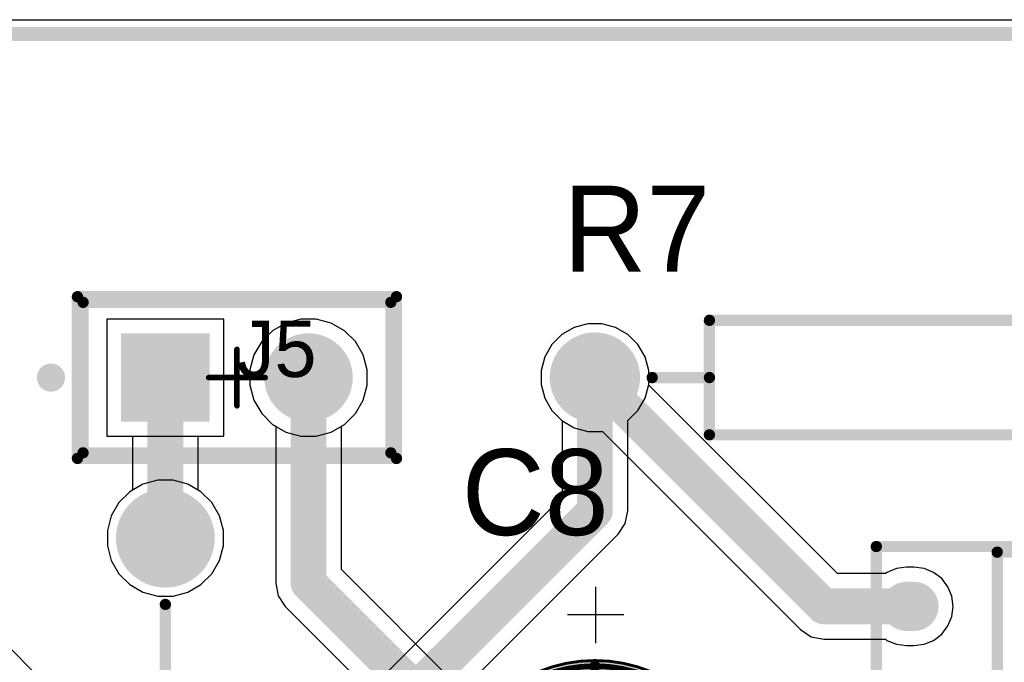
# Model space of a CAD drawing. Header units: millimetres. Extents: x 1.79 to 6.42, y 2.45 to 4.75.
# Tile 24 of 34: x 3.9 to 4.59, y 4.3 to 4.75. Entities that reach past the tile are written whole.
import ezdxf

# ---------------------------------------------------------------- set-up
doc = ezdxf.new("R2010")
doc.units = ezdxf.units.MM
doc.header["$MEASUREMENT"] = 0
for name, color, linetype in [('BottomLayer', 5, 'Continuous'), ('BottomOverlay', 54, 'Continuous'), ('BottomPaste', 16, 'Continuous'), ('BottomSolder', 6, 'Continuous'), ('Mechanical13', 56, 'Continuous'), ('Mechanical15', 56, 'Continuous'), ('Mechanical16', 56, 'Continuous'), ('Mechanical2', 216, 'Continuous'), ('Mechanical20', 56, 'Continuous'), ('Mechanical21', 56, 'Continuous'), ('Mechanical23', 56, 'Continuous'), ('Mechanical24', 56, 'Continuous'), ('Mechanical3', 76, 'Continuous'), ('Mechanical5', 56, 'Continuous'), ('MultiLayer', 9, 'Continuous'), ('PadHoleLayer', 156, 'Continuous'), ('TopLayer', 1, 'Continuous'), ('TopOverlay', 2, 'Continuous'), ('TopSolder', 216, 'Continuous')]:
    doc.layers.add(name, color=color, linetype=linetype)

# ---------------------------------------------------------------- blocks, each defined once
blk = doc.blocks.new('FP_AMS1117_IPC_C_B_11')
at = {"layer": 'BottomLayer'}
for points, const_width in [([(-0.14091, 0.09016, 1), (-0.12374, 0.09016, 1)], 0.01717), ([(-0.14091, 0.09016, 1), (-0.12374, 0.09016, 1)], 0.01717), ([(-0.13571, 0.09016, 1), (-0.11854, 0.09016, 1)], 0.01717), ([(-0.13571, 0.09016, 1), (-0.11854, 0.09016, 1)], 0.01717), ([(0.11855, 0.04544, 1), (0.13575, 0.04544, 1)], 0.0172), ([(0.12369, 0.04544, 1), (0.14089, 0.04544, 1)], 0.0172), ([(-0.14091, 0, 1), (-0.12374, 0, 1)], 0.01717), ([(-0.14091, 0, 1), (-0.12374, 0, 1)], 0.01717), ([(-0.13571, 0, 1), (-0.11854, 0, 1)], 0.01717), ([(-0.13571, 0, 1), (-0.11854, 0, 1)], 0.01717), ([(0.11855, -0.04544, 1), (0.13575, -0.04544, 1)], 0.0172), ([(0.12369, -0.04544, 1), (0.14089, -0.04544, 1)], 0.0172)]:
    blk.add_lwpolyline(points, format="xyb", close=True, dxfattribs=dict(at, const_width=const_width))
for points in [[(-0.13233, 0.07299), (-0.12712, 0.07299), (-0.13233, 0.10733), (-0.12712, 0.10733)], [(-0.14949, 0.09016), (-0.10995, 0.09016), (-0.14949, 0.09016), (-0.10995, 0.09016)], [(0.12715, -0.06264), (0.13229, -0.06264), (0.12715, 0.06264), (0.13229, 0.06264)], [(0.10995, -0.04544), (0.14949, -0.04544), (0.10995, 0.04544), (0.14949, 0.04544)], [(-0.13233, -0.01717), (-0.12712, -0.01717), (-0.13233, 0.01717), (-0.12712, 0.01717)], [(-0.14949, 0), (-0.10995, 0), (-0.14949, 0), (-0.10995, 0)], [(-0.14949, -0.10733), (-0.10995, -0.10733), (-0.14949, -0.07299), (-0.10995, -0.07299)]]:
    blk.add_solid(points, dxfattribs=at)
at = {"layer": 'BottomOverlay', "const_width": 0.00787}
for points in [[(-0.069, -0.12805), (-0.069, 0.12805)], [(-0.069, 0.12805), (0.069, 0.12805)], [(0.069, -0.12805), (0.069, 0.12805)], [(-0.069, -0.12805), (0.069, -0.12805)]]:
    blk.add_lwpolyline(points, dxfattribs=at)
at = {"layer": 'BottomOverlay'}
for points, const_width in [([(-0.07096, 0.12805, 1), (-0.06703, 0.12805, 1)], 0.00394), ([(-0.07096, 0.12805, 1), (-0.06703, 0.12805, 1)], 0.00394), ([(0.06703, 0.12805, 1), (0.07096, 0.12805, 1)], 0.00394), ([(0.06703, 0.12805, 1), (0.07096, 0.12805, 1)], 0.00394), ([(-0.1248, -0.1378, 1), (-0.13465, -0.1378, 1)], 0.00984), ([(-0.07096, -0.12805, 1), (-0.06703, -0.12805, 1)], 0.00394), ([(-0.07096, -0.12805, 1), (-0.06703, -0.12805, 1)], 0.00394), ([(0.06703, -0.12805, 1), (0.07096, -0.12805, 1)], 0.00394), ([(0.06703, -0.12805, 1), (0.07096, -0.12805, 1)], 0.00394), ([(-0.13711, -0.1378, 1), (-0.13219, -0.1378, 1)], 0.00492), ([(-0.12726, -0.1378, 1), (-0.12234, -0.1378, 1)], 0.00492)]:
    blk.add_lwpolyline(points, format="xyb", close=True, dxfattribs=dict(at, const_width=const_width))
at = {"layer": 'BottomPaste'}
for points, const_width in [([(-0.14091, 0.09016, 1), (-0.12374, 0.09016, 1)], 0.01717), ([(-0.14091, 0.09016, 1), (-0.12374, 0.09016, 1)], 0.01717), ([(-0.13571, 0.09016, 1), (-0.11854, 0.09016, 1)], 0.01717), ([(-0.13571, 0.09016, 1), (-0.11854, 0.09016, 1)], 0.01717), ([(0.11855, 0.04544, 1), (0.13575, 0.04544, 1)], 0.0172), ([(0.12369, 0.04544, 1), (0.14089, 0.04544, 1)], 0.0172), ([(-0.14091, 0, 1), (-0.12374, 0, 1)], 0.01717), ([(-0.14091, 0, 1), (-0.12374, 0, 1)], 0.01717), ([(-0.13571, 0, 1), (-0.11854, 0, 1)], 0.01717), ([(-0.13571, 0, 1), (-0.11854, 0, 1)], 0.01717), ([(0.11855, -0.04544, 1), (0.13575, -0.04544, 1)], 0.0172), ([(0.12369, -0.04544, 1), (0.14089, -0.04544, 1)], 0.0172)]:
    blk.add_lwpolyline(points, format="xyb", close=True, dxfattribs=dict(at, const_width=const_width))
for points in [[(-0.13233, 0.07299), (-0.12712, 0.07299), (-0.13233, 0.10733), (-0.12712, 0.10733)], [(-0.14949, 0.09016), (-0.10995, 0.09016), (-0.14949, 0.09016), (-0.10995, 0.09016)], [(0.12715, -0.06264), (0.13229, -0.06264), (0.12715, 0.06264), (0.13229, 0.06264)], [(0.10995, -0.04544), (0.14949, -0.04544), (0.10995, 0.04544), (0.14949, 0.04544)], [(-0.13233, -0.01717), (-0.12712, -0.01717), (-0.13233, 0.01717), (-0.12712, 0.01717)], [(-0.14949, 0), (-0.10995, 0), (-0.14949, 0), (-0.10995, 0)], [(-0.14949, -0.10733), (-0.10995, -0.10733), (-0.14949, -0.07299), (-0.10995, -0.07299)]]:
    blk.add_solid(points, dxfattribs=at)
at = {"layer": 'BottomSolder'}
for points, const_width in [([(-0.14091, 0.09016, 1), (-0.12374, 0.09016, 1)], 0.01717), ([(-0.14091, 0.09016, 1), (-0.12374, 0.09016, 1)], 0.01717), ([(-0.13571, 0.09016, 1), (-0.11854, 0.09016, 1)], 0.01717), ([(-0.13571, 0.09016, 1), (-0.11854, 0.09016, 1)], 0.01717), ([(0.11855, 0.04544, 1), (0.13575, 0.04544, 1)], 0.0172), ([(0.12369, 0.04544, 1), (0.14089, 0.04544, 1)], 0.0172), ([(-0.14091, 0, 1), (-0.12374, 0, 1)], 0.01717), ([(-0.14091, 0, 1), (-0.12374, 0, 1)], 0.01717), ([(-0.13571, 0, 1), (-0.11854, 0, 1)], 0.01717), ([(-0.13571, 0, 1), (-0.11854, 0, 1)], 0.01717), ([(0.11855, -0.04544, 1), (0.13575, -0.04544, 1)], 0.0172), ([(0.12369, -0.04544, 1), (0.14089, -0.04544, 1)], 0.0172)]:
    blk.add_lwpolyline(points, format="xyb", close=True, dxfattribs=dict(at, const_width=const_width))
for points in [[(-0.13233, 0.07299), (-0.12712, 0.07299), (-0.13233, 0.10733), (-0.12712, 0.10733)], [(-0.14949, 0.09016), (-0.10995, 0.09016), (-0.14949, 0.09016), (-0.10995, 0.09016)], [(0.12715, -0.06264), (0.13229, -0.06264), (0.12715, 0.06264), (0.13229, 0.06264)], [(0.10995, -0.04544), (0.14949, -0.04544), (0.10995, 0.04544), (0.14949, 0.04544)], [(-0.13233, -0.01717), (-0.12712, -0.01717), (-0.13233, 0.01717), (-0.12712, 0.01717)], [(-0.14949, 0), (-0.10995, 0), (-0.14949, 0), (-0.10995, 0)], [(-0.14949, -0.10733), (-0.10995, -0.10733), (-0.14949, -0.07299), (-0.10995, -0.07299)]]:
    blk.add_solid(points, dxfattribs=at)
at = {"layer": 'Mechanical20', "const_width": 0.00787}
for points in [[(-0.15343, -0.13199), (-0.15343, 0.13199)], [(-0.15343, 0.13199), (0.15343, 0.13199)], [(0.15343, -0.13199), (0.15343, 0.13199)], [(-0.15343, -0.13199), (0.15343, -0.13199)]]:
    blk.add_lwpolyline(points, dxfattribs=at)
at = {"layer": 'Mechanical20', "const_width": 0.00394}
for points in [[(-0.1554, 0.13199, 1), (-0.15146, 0.13199, 1)], [(-0.1554, 0.13199, 1), (-0.15146, 0.13199, 1)], [(0.15146, 0.13199, 1), (0.1554, 0.13199, 1)], [(0.15146, 0.13199, 1), (0.1554, 0.13199, 1)], [(-0.1554, -0.13199, 1), (-0.15146, -0.13199, 1)], [(-0.1554, -0.13199, 1), (-0.15146, -0.13199, 1)], [(0.15146, -0.13199, 1), (0.1554, -0.13199, 1)], [(0.15146, -0.13199, 1), (0.1554, -0.13199, 1)]]:
    blk.add_lwpolyline(points, format="xyb", close=True, dxfattribs=at)
at = {"layer": 'Mechanical21', "const_width": 0.00787}
for points in [[(-0.15343, -0.13199), (-0.15343, 0.13199)], [(-0.15343, 0.13199), (0.15343, 0.13199)], [(0.15343, -0.13199), (0.15343, 0.13199)], [(-0.15343, -0.13199), (0.15343, -0.13199)]]:
    blk.add_lwpolyline(points, dxfattribs=at)
at = {"layer": 'Mechanical21', "const_width": 0.00394}
for points in [[(-0.1554, 0.13199, 1), (-0.15146, 0.13199, 1)], [(-0.1554, 0.13199, 1), (-0.15146, 0.13199, 1)], [(0.15146, 0.13199, 1), (0.1554, 0.13199, 1)], [(0.15146, 0.13199, 1), (0.1554, 0.13199, 1)], [(-0.1554, -0.13199, 1), (-0.15146, -0.13199, 1)], [(-0.1554, -0.13199, 1), (-0.15146, -0.13199, 1)], [(0.15146, -0.13199, 1), (0.1554, -0.13199, 1)], [(0.15146, -0.13199, 1), (0.1554, -0.13199, 1)]]:
    blk.add_lwpolyline(points, format="xyb", close=True, dxfattribs=at)
at = {"layer": 'Mechanical23', "const_width": 0.00787}
for points in [[(-0.069, -0.12805), (-0.069, 0.12805)], [(-0.069, 0.12805), (0.069, 0.12805)], [(0.069, -0.12805), (0.069, 0.12805)], [(-0.069, -0.12805), (0.069, -0.12805)]]:
    blk.add_lwpolyline(points, dxfattribs=at)
at = {"layer": 'Mechanical23', "const_width": 0.00394}
for points in [[(-0.07096, 0.12805, 1), (-0.06703, 0.12805, 1)], [(-0.07096, 0.12805, 1), (-0.06703, 0.12805, 1)], [(0.06703, 0.12805, 1), (0.07096, 0.12805, 1)], [(0.06703, 0.12805, 1), (0.07096, 0.12805, 1)], [(-0.07096, -0.12805, 1), (-0.06703, -0.12805, 1)], [(-0.07096, -0.12805, 1), (-0.06703, -0.12805, 1)], [(0.06703, -0.12805, 1), (0.07096, -0.12805, 1)], [(0.06703, -0.12805, 1), (0.07096, -0.12805, 1)]]:
    blk.add_lwpolyline(points, format="xyb", close=True, dxfattribs=at)
at = {"layer": 'Mechanical24', "const_width": 0.00394}
for points in [[(0, -0.01969), (0, 0.01968)], [(-0.01969, 0), (0.01968, 0)]]:
    blk.add_lwpolyline(points, dxfattribs=at)
at = {"layer": 'Mechanical24', "const_width": 0.00197}
for points in [[(-0.00098, 0.01968, 1), (0.00098, 0.01968, 1)], [(-0.02067, 0, 1), (-0.0187, 0, 1)], [(0.0187, 0, 1), (0.02067, 0, 1)], [(-0.00098, -0.01969, 1), (0.00098, -0.01969, 1)]]:
    blk.add_lwpolyline(points, format="xyb", close=True, dxfattribs=at)
at = {"layer": 'Mechanical20', "text_generation_flag": 2}
blk.add_text('U5', height=0.03937, rotation=180, dxfattribs=at).set_placement((0, -0.00042))
blk = doc.blocks.new('AXIAL_0_4_23')
at = {"layer": 'BottomLayer', "const_width": 0.02756}
for points in [[(-0.21378, 0, 1), (-0.18622, 0, 1)], [(0.18622, 0, 1), (0.21378, 0, 1)]]:
    blk.add_lwpolyline(points, format="xyb", close=True, dxfattribs=at)
at = {"layer": 'BottomSolder', "const_width": 0.03156}
for points in [[(-0.21578, 0, 1), (-0.18422, 0, 1)], [(0.18422, 0, 1), (0.21578, 0, 1)]]:
    blk.add_lwpolyline(points, format="xyb", close=True, dxfattribs=at)
at = {"layer": 'MultiLayer', "const_width": 0.02756}
for points in [[(-0.21378, 0, 1), (-0.18622, 0, 1)], [(0.18622, 0, 1), (0.21378, 0, 1)]]:
    blk.add_lwpolyline(points, format="xyb", close=True, dxfattribs=at)
at = {"layer": 'PadHoleLayer', "const_width": 0.01673}
for points in [[(-0.20837, 0, 1), (-0.19163, 0, 1)], [(0.19163, 0, 1), (0.20837, 0, 1)]]:
    blk.add_lwpolyline(points, format="xyb", close=True, dxfattribs=at)
at = {"layer": 'TopLayer', "const_width": 0.02756}
for points in [[(-0.21378, 0, 1), (-0.18622, 0, 1)], [(0.18622, 0, 1), (0.21378, 0, 1)]]:
    blk.add_lwpolyline(points, format="xyb", close=True, dxfattribs=at)
at = {"layer": 'TopOverlay', "const_width": 0.00787}
for points in [[(0.12, 0.04), (-0.12, 0.04)], [(-0.12, 0.04), (-0.12, -0.04)], [(0.12, 0.04), (0.12, -0.04)], [(-0.12, 0), (-0.16, 0)], [(0.16, 0), (0.12, 0)], [(0.12, -0.04), (-0.12, -0.04)]]:
    blk.add_lwpolyline(points, dxfattribs=at)
at = {"layer": 'TopOverlay', "const_width": 0.00394}
for points in [[(-0.12197, 0.04, 1), (-0.11803, 0.04, 1)], [(-0.12197, 0.04, 1), (-0.11803, 0.04, 1)], [(0.11803, 0.04, 1), (0.12197, 0.04, 1)], [(0.11803, 0.04, 1), (0.12197, 0.04, 1)], [(-0.16197, 0, 1), (-0.15803, 0, 1)], [(-0.12197, 0, 1), (-0.11803, 0, 1)], [(0.11803, 0, 1), (0.12197, 0, 1)], [(0.15803, 0, 1), (0.16197, 0, 1)], [(-0.12197, -0.04, 1), (-0.11803, -0.04, 1)], [(-0.12197, -0.04, 1), (-0.11803, -0.04, 1)], [(0.11803, -0.04, 1), (0.12197, -0.04, 1)], [(0.11803, -0.04, 1), (0.12197, -0.04, 1)]]:
    blk.add_lwpolyline(points, format="xyb", close=True, dxfattribs=at)
at = {"layer": 'TopSolder', "const_width": 0.03156}
for points in [[(-0.21578, 0, 1), (-0.18422, 0, 1)], [(0.18422, 0, 1), (0.21578, 0, 1)]]:
    blk.add_lwpolyline(points, format="xyb", close=True, dxfattribs=at)
blk = doc.blocks.new('FP_TSW_102_07_G_S_MFG_35')
at = {"layer": 'BottomLayer', "const_width": 0.03091}
blk.add_lwpolyline([(0.03455, 0, 1), (0.06545, 0, 1)], format="xyb", close=True, dxfattribs=at)
at = {"layer": 'BottomLayer'}
blk.add_solid([(-0.08091, -0.03091), (-0.01909, -0.03091), (-0.08091, 0.03091), (-0.01909, 0.03091)], dxfattribs=at)
at = {"layer": 'BottomSolder', "const_width": 0.03091}
blk.add_lwpolyline([(0.03455, 0, 1), (0.06545, 0, 1)], format="xyb", close=True, dxfattribs=at)
at = {"layer": 'BottomSolder'}
blk.add_solid([(-0.08091, -0.03091), (-0.01909, -0.03091), (-0.08091, 0.03091), (-0.01909, 0.03091)], dxfattribs=at)
at = {"layer": 'Mechanical16', "const_width": 0.00394}
for points in [[(0, -0.01968), (0, 0.01969)], [(-0.01969, 0), (0.01968, 0)]]:
    blk.add_lwpolyline(points, dxfattribs=at)
at = {"layer": 'Mechanical16', "const_width": 0.00197}
for points in [[(-0.00098, 0.01969, 1), (0.00098, 0.01969, 1)], [(-0.02067, 0, 1), (-0.0187, 0, 1)], [(0.0187, 0, 1), (0.02067, 0, 1)], [(-0.00098, -0.01968, 1), (0.00098, -0.01968, 1)]]:
    blk.add_lwpolyline(points, format="xyb", close=True, dxfattribs=at)
at = {"layer": 'Mechanical2', "const_width": 0.00787}
for points in [[(-0.10748, 0.05256), (0.10748, 0.05256)], [(-0.10748, -0.05256), (-0.10748, 0.05256)], [(0.10748, -0.05256), (0.10748, 0.05256)], [(-0.10748, -0.05256), (0.10748, -0.05256)]]:
    blk.add_lwpolyline(points, dxfattribs=at)
at = {"layer": 'Mechanical2', "const_width": 0.00394}
for points in [[(-0.10945, 0.05256, 1), (-0.10551, 0.05256, 1)], [(-0.10945, 0.05256, 1), (-0.10551, 0.05256, 1)], [(0.10551, 0.05256, 1), (0.10945, 0.05256, 1)], [(0.10551, 0.05256, 1), (0.10945, 0.05256, 1)], [(-0.10945, -0.05256, 1), (-0.10551, -0.05256, 1)], [(-0.10945, -0.05256, 1), (-0.10551, -0.05256, 1)], [(0.10551, -0.05256, 1), (0.10945, -0.05256, 1)], [(0.10551, -0.05256, 1), (0.10945, -0.05256, 1)]]:
    blk.add_lwpolyline(points, format="xyb", close=True, dxfattribs=at)
at = {"layer": 'Mechanical3', "const_width": 0.00787}
for points in [[(-0.11142, 0.0565), (0.11142, 0.0565)], [(-0.11142, -0.0565), (-0.11142, 0.0565)], [(0.11142, -0.0565), (0.11142, 0.0565)], [(-0.11142, -0.0565), (0.11142, -0.0565)]]:
    blk.add_lwpolyline(points, dxfattribs=at)
at = {"layer": 'Mechanical3', "const_width": 0.00394}
for points in [[(-0.11339, 0.0565, 1), (-0.10945, 0.0565, 1)], [(-0.11339, 0.0565, 1), (-0.10945, 0.0565, 1)], [(0.10945, 0.0565, 1), (0.11339, 0.0565, 1)], [(0.10945, 0.0565, 1), (0.11339, 0.0565, 1)], [(-0.11339, -0.0565, 1), (-0.10945, -0.0565, 1)], [(-0.11339, -0.0565, 1), (-0.10945, -0.0565, 1)], [(0.10945, -0.0565, 1), (0.11339, -0.0565, 1)], [(0.10945, -0.0565, 1), (0.11339, -0.0565, 1)]]:
    blk.add_lwpolyline(points, format="xyb", close=True, dxfattribs=at)
at = {"layer": 'Mechanical5', "const_width": 0.00787}
for points in [[(-0.11142, 0.0565), (0.11142, 0.0565)], [(-0.11142, -0.0565), (-0.11142, 0.0565)], [(0.11142, -0.0565), (0.11142, 0.0565)], [(-0.11142, -0.0565), (0.11142, -0.0565)]]:
    blk.add_lwpolyline(points, dxfattribs=at)
at = {"layer": 'Mechanical5', "const_width": 0.00394}
for points in [[(-0.11339, 0.0565, 1), (-0.10945, 0.0565, 1)], [(-0.11339, 0.0565, 1), (-0.10945, 0.0565, 1)], [(0.10945, 0.0565, 1), (0.11339, 0.0565, 1)], [(0.10945, 0.0565, 1), (0.11339, 0.0565, 1)], [(-0.11339, -0.0565, 1), (-0.10945, -0.0565, 1)], [(-0.11339, -0.0565, 1), (-0.10945, -0.0565, 1)], [(0.10945, -0.0565, 1), (0.11339, -0.0565, 1)], [(0.10945, -0.0565, 1), (0.11339, -0.0565, 1)]]:
    blk.add_lwpolyline(points, format="xyb", close=True, dxfattribs=at)
at = {"layer": 'MultiLayer', "const_width": 0.03091}
blk.add_lwpolyline([(0.03455, 0, 1), (0.06545, 0, 1)], format="xyb", close=True, dxfattribs=at)
at = {"layer": 'MultiLayer'}
blk.add_solid([(-0.08091, -0.03091), (-0.01909, -0.03091), (-0.08091, 0.03091), (-0.01909, 0.03091)], dxfattribs=at)
at = {"layer": 'PadHoleLayer', "const_width": 0.02008}
for points in [[(-0.06004, 0, 1), (-0.03996, 0, 1)], [(0.03996, 0, 1), (0.06004, 0, 1)]]:
    blk.add_lwpolyline(points, format="xyb", close=True, dxfattribs=at)
at = {"layer": 'TopLayer', "const_width": 0.03091}
blk.add_lwpolyline([(0.03455, 0, 1), (0.06545, 0, 1)], format="xyb", close=True, dxfattribs=at)
at = {"layer": 'TopLayer'}
blk.add_solid([(-0.08091, -0.03091), (-0.01909, -0.03091), (-0.08091, 0.03091), (-0.01909, 0.03091)], dxfattribs=at)
at = {"layer": 'TopOverlay', "const_width": 0.00787}
for points in [[(-0.10748, 0.05256), (0.10748, 0.05256)], [(-0.10748, -0.05256), (-0.10748, 0.05256)], [(0.10748, -0.05256), (0.10748, 0.05256)], [(-0.10748, -0.05256), (0.10748, -0.05256)]]:
    blk.add_lwpolyline(points, dxfattribs=at)
at = {"layer": 'TopOverlay'}
for points, const_width in [([(-0.10945, 0.05256, 1), (-0.10551, 0.05256, 1)], 0.00394), ([(-0.10945, 0.05256, 1), (-0.10551, 0.05256, 1)], 0.00394), ([(0.10551, 0.05256, 1), (0.10945, 0.05256, 1)], 0.00394), ([(0.10551, 0.05256, 1), (0.10945, 0.05256, 1)], 0.00394), ([(-0.125, 0, 1), (-0.13484, 0, 1)], 0.00984), ([(-0.1373, 0, 1), (-0.13238, 0, 1)], 0.00492), ([(-0.12746, 0, 1), (-0.12254, 0, 1)], 0.00492), ([(-0.10945, -0.05256, 1), (-0.10551, -0.05256, 1)], 0.00394), ([(-0.10945, -0.05256, 1), (-0.10551, -0.05256, 1)], 0.00394), ([(0.10551, -0.05256, 1), (0.10945, -0.05256, 1)], 0.00394), ([(0.10551, -0.05256, 1), (0.10945, -0.05256, 1)], 0.00394)]:
    blk.add_lwpolyline(points, format="xyb", close=True, dxfattribs=dict(at, const_width=const_width))
at = {"layer": 'TopSolder', "const_width": 0.03091}
blk.add_lwpolyline([(0.03455, 0, 1), (0.06545, 0, 1)], format="xyb", close=True, dxfattribs=at)
at = {"layer": 'TopSolder'}
blk.add_solid([(-0.08091, -0.03091), (-0.01909, -0.03091), (-0.08091, 0.03091), (-0.01909, 0.03091)], dxfattribs=at)
at = {"layer": 'Mechanical5'}
blk.add_text('J5', height=0.03937, rotation=360, dxfattribs=at).set_placement((-0.00008, 0.00042))
blk = doc.blocks.new('ONSC_AXIAL_LEAD_2_59_10_P_41')
at = {"layer": 'BottomLayer', "const_width": 0.03051}
for points in [[(-0.20305, 0, 1), (-0.17254, 0, 1)], [(0.17254, 0, 1), (0.20305, 0, 1)]]:
    blk.add_lwpolyline(points, format="xyb", close=True, dxfattribs=at)
at = {"layer": 'BottomSolder', "const_width": 0.03451}
for points in [[(-0.20505, 0, 1), (-0.17054, 0, 1)], [(0.17054, 0, 1), (0.20505, 0, 1)]]:
    blk.add_lwpolyline(points, format="xyb", close=True, dxfattribs=at)
at = {"layer": 'MultiLayer', "const_width": 0.03051}
for points in [[(-0.20305, 0, 1), (-0.17254, 0, 1)], [(0.17254, 0, 1), (0.20305, 0, 1)]]:
    blk.add_lwpolyline(points, format="xyb", close=True, dxfattribs=at)
at = {"layer": 'PadHoleLayer', "const_width": 0.02067}
for points in [[(-0.19813, 0, 1), (-0.17746, 0, 1)], [(0.17746, 0, 1), (0.19813, 0, 1)]]:
    blk.add_lwpolyline(points, format="xyb", close=True, dxfattribs=at)
at = {"layer": 'TopLayer', "const_width": 0.03051}
for points in [[(-0.20305, 0, 1), (-0.17254, 0, 1)], [(0.17254, 0, 1), (0.20305, 0, 1)]]:
    blk.add_lwpolyline(points, format="xyb", close=True, dxfattribs=at)
at = {"layer": 'TopOverlay', "const_width": 0.00787}
for points in [[(-0.09154, 0.04626), (-0.09154, -0.04626)], [(-0.09154, 0.04626), (0.09154, 0.04626)], [(-0.04154, 0.04626), (-0.04154, -0.04626)], [(0.09154, 0.04626), (0.09154, -0.04626)], [(-0.14154, 0), (-0.09154, 0)], [(0.09154, 0), (0.14154, 0)], [(-0.09154, -0.04626), (0.09154, -0.04626)]]:
    blk.add_lwpolyline(points, dxfattribs=at)
at = {"layer": 'TopOverlay', "const_width": 0.00394}
for points in [[(-0.0935, 0.04626, 1), (-0.08957, 0.04626, 1)], [(-0.0935, 0.04626, 1), (-0.08957, 0.04626, 1)], [(-0.0435, 0.04626, 1), (-0.03957, 0.04626, 1)], [(0.08957, 0.04626, 1), (0.0935, 0.04626, 1)], [(0.08957, 0.04626, 1), (0.0935, 0.04626, 1)], [(-0.1435, 0, 1), (-0.13957, 0, 1)], [(-0.0935, 0, 1), (-0.08957, 0, 1)], [(0.08957, 0, 1), (0.0935, 0, 1)], [(0.13957, 0, 1), (0.1435, 0, 1)], [(-0.0935, -0.04626, 1), (-0.08957, -0.04626, 1)], [(-0.0935, -0.04626, 1), (-0.08957, -0.04626, 1)], [(-0.0435, -0.04626, 1), (-0.03957, -0.04626, 1)], [(0.08957, -0.04626, 1), (0.0935, -0.04626, 1)], [(0.08957, -0.04626, 1), (0.0935, -0.04626, 1)]]:
    blk.add_lwpolyline(points, format="xyb", close=True, dxfattribs=at)
at = {"layer": 'TopSolder', "const_width": 0.03451}
for points in [[(-0.20505, 0, 1), (-0.17054, 0, 1)], [(0.17054, 0, 1), (0.20505, 0, 1)]]:
    blk.add_lwpolyline(points, format="xyb", close=True, dxfattribs=at)
blk = doc.blocks.new('CAPPR55_200_1100X500X1200_48')
at = {"layer": 'BottomLayer', "const_width": 0.02559}
blk.add_lwpolyline([(0.02657, 0, 1), (0.05217, 0, 1)], format="xyb", close=True, dxfattribs=at)
at = {"layer": 'BottomLayer'}
blk.add_solid([(-0.06496, -0.02559), (-0.01378, -0.02559), (-0.06496, 0.02559), (-0.01378, 0.02559)], dxfattribs=at)
at = {"layer": 'BottomSolder', "const_width": 0.02959}
blk.add_lwpolyline([(0.02457, 0, 1), (0.05417, 0, 1)], format="xyb", close=True, dxfattribs=at)
at = {"layer": 'BottomSolder'}
blk.add_solid([(-0.06896, -0.02959), (-0.00978, -0.02959), (-0.06896, 0.02959), (-0.00978, 0.02959)], dxfattribs=at)
at = {"layer": 'Mechanical13'}
for points, const_width in [([(0.09843, 0, 1), (-0.09843, 0, 1)], 0.00394), ([(-0.09941, 0, 1), (-0.09744, 0, 1)], 0.00197), ([(0.09744, 0, 1), (0.09941, 0, 1)], 0.00197)]:
    blk.add_lwpolyline(points, format="xyb", close=True, dxfattribs=dict(at, const_width=const_width))
at = {"layer": 'Mechanical15'}
for points, const_width in [([(0.10236, 0, 1), (-0.10236, 0, 1)], 0.00197), ([(-0.00098, 0.01968, 1), (0.00098, 0.01968, 1)], 0.00197), ([(-0.10285, 0, 1), (-0.10187, 0, 1)], 0.000984), ([(-0.02067, 0, 1), (-0.0187, 0, 1)], 0.00197), ([(0.0187, 0, 1), (0.02067, 0, 1)], 0.00197), ([(0.10187, 0, 1), (0.10285, 0, 1)], 0.000984), ([(-0.00098, -0.01969, 1), (0.00098, -0.01969, 1)], 0.00197)]:
    blk.add_lwpolyline(points, format="xyb", close=True, dxfattribs=dict(at, const_width=const_width))
at = {"layer": 'Mechanical15', "const_width": 0.00394}
for points in [[(0, -0.01969), (0, 0.01968)], [(0.01969, 0), (-0.01968, 0)]]:
    blk.add_lwpolyline(points, dxfattribs=at)
at = {"layer": 'MultiLayer', "const_width": 0.02559}
blk.add_lwpolyline([(0.02657, 0, 1), (0.05217, 0, 1)], format="xyb", close=True, dxfattribs=at)
at = {"layer": 'MultiLayer'}
blk.add_solid([(-0.06496, -0.02559), (-0.01378, -0.02559), (-0.06496, 0.02559), (-0.01378, 0.02559)], dxfattribs=at)
at = {"layer": 'PadHoleLayer', "const_width": 0.01575}
for points in [[(-0.04724, 0, 1), (-0.0315, 0, 1)], [(0.0315, 0, 1), (0.04724, 0, 1)]]:
    blk.add_lwpolyline(points, format="xyb", close=True, dxfattribs=at)
at = {"layer": 'TopLayer', "const_width": 0.02559}
blk.add_lwpolyline([(0.02657, 0, 1), (0.05217, 0, 1)], format="xyb", close=True, dxfattribs=at)
at = {"layer": 'TopLayer'}
blk.add_solid([(-0.06496, -0.02559), (-0.01378, -0.02559), (-0.06496, 0.02559), (-0.01378, 0.02559)], dxfattribs=at)
at = {"layer": 'TopOverlay'}
for p, q in [((-0.13418, 0.02018), (-0.13418, -0.01918)), ((-0.15386, 0.0005), (-0.1145, 0.0005))]:
    blk.add_line(p, q, dxfattribs=at)
for points, const_width in [([(0.09843, 0, 1), (-0.09843, 0, 1)], 0.00787), ([(-0.10039, 0, 1), (-0.09646, 0, 1)], 0.00394), ([(0.09646, 0, 1), (0.10039, 0, 1)], 0.00394)]:
    blk.add_lwpolyline(points, format="xyb", close=True, dxfattribs=dict(at, const_width=const_width))
at = {"layer": 'TopSolder', "const_width": 0.02959}
blk.add_lwpolyline([(0.02457, 0, 1), (0.05417, 0, 1)], format="xyb", close=True, dxfattribs=at)
at = {"layer": 'TopSolder'}
blk.add_solid([(-0.06896, -0.02959), (-0.00978, -0.02959), (-0.06896, 0.02959), (-0.00978, 0.02959)], dxfattribs=at)

msp = doc.modelspace()

# ---------------------------------------------------------------- linework, layer by layer
at = {"layer": 'BottomLayer'}
for p, q in [((3.4, 4.75), (6.15, 4.75)), ((4.04091, 4.54091), (3.95909, 4.54091)), ((3.95909, 4.54091), (3.95909, 4.45909)), ((4.04091, 4.45909), (4.04091, 4.54091)), ((4.09461, 4.54091), (4.08421, 4.53812)), ((4.10539, 4.54091), (4.09461, 4.54091)), ((4.11579, 4.53812), (4.10539, 4.54091)), ((4.07488, 4.53273), (4.06727, 4.52512)), ((4.08421, 4.53812), (4.07488, 4.53273)), ((4.12512, 4.53273), (4.11579, 4.53812)), ((4.13273, 4.52512), (4.12512, 4.53273)), ((4.2855, 4.535), (4.27694, 4.53005)), ((4.29506, 4.53756), (4.2855, 4.535)), ((4.30494, 4.53756), (4.29506, 4.53756)), ((4.3145, 4.535), (4.30494, 4.53756)), ((4.32306, 4.53005), (4.3145, 4.535)), ((4.06727, 4.52512), (4.06188, 4.51579)), ((4.13812, 4.51579), (4.13273, 4.52512)), ((4.27694, 4.53005), (4.26995, 4.52306)), ((4.33005, 4.52306), (4.32306, 4.53005)), ((4.26995, 4.52306), (4.265, 4.5145)), ((4.335, 4.5145), (4.33005, 4.52306)), ((4.06188, 4.51579), (4.05909, 4.50539)), ((4.14091, 4.50539), (4.13812, 4.51579)), ((4.265, 4.5145), (4.26244, 4.50494)), ((4.33756, 4.50494), (4.335, 4.5145)), ((4.05909, 4.50539), (4.05909, 4.49461)), ((4.14091, 4.49461), (4.14091, 4.50539)), ((4.26244, 4.50494), (4.26244, 4.49506)), ((4.33756, 4.49506), (4.33756, 4.50494)), ((4.05909, 4.49461), (4.06188, 4.48421)), ((4.13812, 4.48421), (4.14091, 4.49461)), ((4.26244, 4.49506), (4.265, 4.4855)), ((4.33752, 4.49492), (4.33756, 4.49506)), ((4.46934, 4.3631), (4.33752, 4.49492)), ((4.06188, 4.48421), (4.06727, 4.47488)), ((4.13273, 4.47488), (4.13812, 4.48421)), ((4.265, 4.4855), (4.26995, 4.47694)), ((4.06727, 4.47488), (4.07488, 4.46727)), ((4.12512, 4.46727), (4.13273, 4.47488)), ((4.26995, 4.47694), (4.27694, 4.46995)), ((4.07488, 4.46727), (4.07706, 4.46601)), ((4.07706, 4.46601), (4.07706, 4.35637)), ((4.12294, 4.46601), (4.12512, 4.46727)), ((4.12294, 4.36587), (4.12294, 4.46601)), ((4.27694, 4.46995), (4.2855, 4.465)), ((4.2855, 4.465), (4.29506, 4.46244)), ((3.95909, 4.45909), (3.97706, 4.45909)), ((3.97706, 4.45909), (3.97706, 4.42133)), ((4.02294, 4.42133), (4.02294, 4.45909)), ((4.02294, 4.45909), (4.04091, 4.45909)), ((4.29506, 4.46244), (4.30494, 4.46244)), ((4.30494, 4.46244), (4.30508, 4.46248)), ((4.30508, 4.46248), (4.44362, 4.32394)), ((3.97513, 4.42021), (3.96758, 4.41267)), ((3.97706, 4.42133), (3.97513, 4.42021)), ((4.02487, 4.42021), (4.02294, 4.42133)), ((4.03242, 4.41267), (4.02487, 4.42021)), ((3.96758, 4.41267), (3.96225, 4.40343)), ((4.03775, 4.40343), (4.03242, 4.41267)), ((3.96225, 4.40343), (3.95949, 4.39313)), ((4.04051, 4.39313), (4.03775, 4.40343)), ((3.95949, 4.39313), (3.95949, 4.38246)), ((4.04051, 4.38246), (4.04051, 4.39313)), ((3.95949, 4.38246), (3.96225, 4.37216)), ((4.03775, 4.37216), (4.04051, 4.38246)), ((3.96225, 4.37216), (3.96758, 4.36292)), ((4.03242, 4.36292), (4.03775, 4.37216)), ((4.51767, 4.36756), (4.51058, 4.36663)), ((4.52288, 4.36756), (4.51767, 4.36756)), ((4.52997, 4.36663), (4.52288, 4.36756)), ((4.34622, 3.85622), (3.83622, 4.36622)), ((3.96758, 4.36292), (3.97513, 4.35538)), ((4.02487, 4.35538), (4.03242, 4.36292)), ((4.25979, 4.22902), (4.12294, 4.36587)), ((4.50294, 4.3631), (4.46934, 4.3631)), ((4.50397, 4.36389), (4.50294, 4.3631)), ((4.51058, 4.36663), (4.50397, 4.36389)), ((4.53658, 4.36389), (4.52997, 4.36663)), ((4.54225, 4.35953), (4.53658, 4.36389)), ((3.97513, 4.35538), (3.98436, 4.35004)), ((4.01564, 4.35004), (4.02487, 4.35538)), ((4.07706, 4.35637), (4.07881, 4.34759)), ((4.54661, 4.35386), (4.54225, 4.35953)), ((4.54935, 4.34725), (4.54661, 4.35386)), ((3.98436, 4.35004), (3.99467, 4.34728)), ((3.99467, 4.34728), (4.00533, 4.34728)), ((4.00533, 4.34728), (4.01564, 4.35004)), ((4.07881, 4.34759), (4.08378, 4.34015)), ((4.55028, 4.34016), (4.54935, 4.34725)), ((4.08378, 4.34015), (4.26441, 4.15952)), ((4.54935, 4.33307), (4.55028, 4.34016)), ((4.54661, 4.32646), (4.54935, 4.33307)), ((4.54225, 4.32078), (4.54661, 4.32646)), ((4.44362, 4.32394), (4.45106, 4.31896)), ((4.45106, 4.31896), (4.45984, 4.31722)), ((4.53658, 4.31643), (4.54225, 4.32078)), ((4.45984, 4.31722), (4.50294, 4.31722)), ((4.50294, 4.31722), (4.50397, 4.31643)), ((4.50397, 4.31643), (4.51058, 4.31369)), ((4.51058, 4.31369), (4.51767, 4.31276)), ((4.51767, 4.31276), (4.52288, 4.31276)), ((4.52288, 4.31276), (4.52997, 4.31369)), ((4.52997, 4.31369), (4.53658, 4.31643))]:
    msp.add_line(p, q, dxfattribs=at)
at = {"layer": 'BottomLayer', "const_width": 0.025}
for points in [[(4, 4.3878), (4, 4.5)], [(4.1, 4.35637), (4.1, 4.5)], [(4.3, 4.5), (4.45984, 4.34016)], [(4.1, 4.35637), (4.29574, 4.16063)], [(4.45984, 4.34016), (4.52028, 4.34016)]]:
    msp.add_lwpolyline(points, dxfattribs=at)
at = {"layer": 'BottomLayer', "const_width": 0.0125}
for points in [[(3.99375, 4.5, 1), (4.00625, 4.5, 1)], [(4.09375, 4.5, 1), (4.10625, 4.5, 1)], [(4.29375, 4.5, 1), (4.30625, 4.5, 1)], [(3.99375, 4.3878, 1), (4.00625, 4.3878, 1)], [(4.09375, 4.35637, 1), (4.10625, 4.35637, 1)], [(4.09375, 4.35637, 1), (4.10625, 4.35637, 1)], [(4.45359, 4.34016, 1), (4.46609, 4.34016, 1)], [(4.45359, 4.34016, 1), (4.46609, 4.34016, 1)], [(4.51403, 4.34016, 1), (4.52653, 4.34016, 1)]]:
    msp.add_lwpolyline(points, format="xyb", close=True, dxfattribs=at)
at = {"layer": 'TopLayer'}
for p, q in [((3.4, 4.75), (6.15, 4.75)), ((4.04091, 4.54091), (3.95909, 4.54091)), ((3.95909, 4.54091), (3.95909, 4.45909)), ((4.04091, 4.45909), (4.04091, 4.54091)), ((4.09461, 4.54091), (4.08421, 4.53812)), ((4.10539, 4.54091), (4.09461, 4.54091)), ((4.11579, 4.53812), (4.10539, 4.54091)), ((4.07488, 4.53273), (4.06727, 4.52512)), ((4.08421, 4.53812), (4.07488, 4.53273)), ((4.12512, 4.53273), (4.11579, 4.53812)), ((4.13273, 4.52512), (4.12512, 4.53273)), ((4.2855, 4.535), (4.27694, 4.53005)), ((4.29506, 4.53756), (4.2855, 4.535)), ((4.30494, 4.53756), (4.29506, 4.53756)), ((4.3145, 4.535), (4.30494, 4.53756)), ((4.32306, 4.53005), (4.3145, 4.535)), ((4.06727, 4.52512), (4.06188, 4.51579)), ((4.13812, 4.51579), (4.13273, 4.52512)), ((4.27694, 4.53005), (4.26995, 4.52306)), ((4.33005, 4.52306), (4.32306, 4.53005)), ((4.26995, 4.52306), (4.265, 4.5145)), ((4.335, 4.5145), (4.33005, 4.52306)), ((4.06188, 4.51579), (4.05909, 4.50539)), ((4.14091, 4.50539), (4.13812, 4.51579)), ((4.265, 4.5145), (4.26244, 4.50494)), ((4.33756, 4.50494), (4.335, 4.5145)), ((4.05909, 4.50539), (4.05909, 4.49461)), ((4.14091, 4.49461), (4.14091, 4.50539)), ((4.26244, 4.50494), (4.26244, 4.49506)), ((4.33756, 4.49506), (4.33756, 4.50494)), ((4.05909, 4.49461), (4.06188, 4.48421)), ((4.13812, 4.48421), (4.14091, 4.49461)), ((4.26244, 4.49506), (4.265, 4.4855)), ((4.335, 4.4855), (4.33756, 4.49506)), ((4.06188, 4.48421), (4.06727, 4.47488)), ((4.13273, 4.47488), (4.13812, 4.48421)), ((4.265, 4.4855), (4.26995, 4.47694)), ((4.33005, 4.47694), (4.335, 4.4855)), ((4.06727, 4.47488), (4.07488, 4.46727)), ((4.12512, 4.46727), (4.13273, 4.47488)), ((4.26995, 4.47694), (4.27694, 4.46995)), ((4.32306, 4.46995), (4.33005, 4.47694)), ((4.07488, 4.46727), (4.08421, 4.46188)), ((4.11579, 4.46188), (4.12512, 4.46727)), ((4.27694, 4.46995), (4.27706, 4.46988)), ((4.27706, 4.46988), (4.27706, 4.4164)), ((4.32294, 4.46988), (4.32306, 4.46995)), ((4.32294, 4.4069), (4.32294, 4.46988)), ((3.95909, 4.45909), (4.04091, 4.45909)), ((4.08421, 4.46188), (4.09461, 4.45909)), ((4.09461, 4.45909), (4.10539, 4.45909)), ((4.10539, 4.45909), (4.11579, 4.46188)), ((3.98436, 4.42555), (3.97513, 4.42021)), ((3.99467, 4.42831), (3.98436, 4.42555)), ((4.00533, 4.42831), (3.99467, 4.42831)), ((4.01564, 4.42555), (4.00533, 4.42831)), ((4.02487, 4.42021), (4.01564, 4.42555)), ((3.97513, 4.42021), (3.96758, 4.41267)), ((4.27706, 4.4164), (3.98378, 4.12312)), ((4.03242, 4.41267), (4.02487, 4.42021)), ((3.96758, 4.41267), (3.96225, 4.40343)), ((4.03775, 4.40343), (4.03242, 4.41267)), ((3.96225, 4.40343), (3.95949, 4.39313)), ((4.04051, 4.39313), (4.03775, 4.40343)), ((4.32119, 4.39812), (4.32294, 4.4069)), ((4.31622, 4.39068), (4.32119, 4.39812)), ((3.95949, 4.39313), (3.95949, 4.38246)), ((4.02294, 4.0974), (4.31622, 4.39068)), ((4.04051, 4.38246), (4.04051, 4.39313)), ((3.95949, 4.38246), (3.96225, 4.37216)), ((4.03775, 4.37216), (4.04051, 4.38246)), ((3.96225, 4.37216), (3.96758, 4.36292)), ((4.03242, 4.36292), (4.03775, 4.37216)), ((3.96758, 4.36292), (3.97513, 4.35538)), ((4.02487, 4.35538), (4.03242, 4.36292)), ((3.97513, 4.35538), (3.98436, 4.35004)), ((4.01564, 4.35004), (4.02487, 4.35538)), ((3.98436, 4.35004), (3.99467, 4.34728)), ((3.99467, 4.34728), (4.00533, 4.34728)), ((4.00533, 4.34728), (4.01564, 4.35004))]:
    msp.add_line(p, q, dxfattribs=at)
at = {"layer": 'TopLayer', "const_width": 0.025}
for points in [[(4.3, 4.4069), (4.3, 4.5)], [(4, 4.1069), (4.3, 4.4069)]]:
    msp.add_lwpolyline(points, dxfattribs=at)
at = {"layer": 'TopLayer', "const_width": 0.0125}
for points in [[(4.29375, 4.5, 1), (4.30625, 4.5, 1)], [(4.29375, 4.4069, 1), (4.30625, 4.4069, 1)], [(4.29375, 4.4069, 1), (4.30625, 4.4069, 1)]]:
    msp.add_lwpolyline(points, format="xyb", close=True, dxfattribs=at)
at = {"layer": 'TopOverlay', "const_width": 0.01}
msp.add_lwpolyline([(3.4, 4.74), (6.13, 4.74)], dxfattribs=at)

# ---------------------------------------------------------------- block references
for name, p in [('FP_TSW_102_07_G_S_MFG_35', (4.05, 4.5)), ('FP_AMS1117_IPC_C_B_11', (4.65, 4.25))]:
    msp.add_blockref(name, p)
for name, p, rotation in [('AXIAL_0_4_23', (4.5, 4.5), 180), ('ONSC_AXIAL_LEAD_2_59_10_P_41', (4, 4.2), 90), ('CAPPR55_200_1100X500X1200_48', (4.3, 4.2), 270)]:
    msp.add_blockref(name, p, dxfattribs=dict(rotation=rotation))

# ---------------------------------------------------------------- texts
at = {"layer": 'TopOverlay'}
for s, p in [('R7', (4.278, 4.574)), ('C8', (4.207, 4.39))]:
    msp.add_text(s, height=0.06, dxfattribs=at).set_placement(p)

doc.saveas('drawing.dxf')
